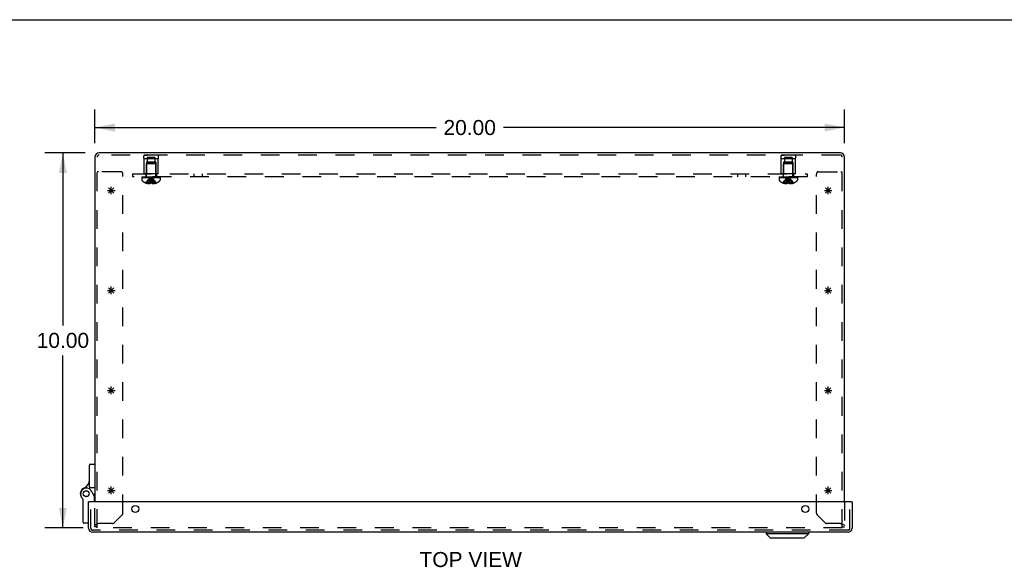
# Model space of a CAD drawing. Header units: inches. Extents: x 0 to 90.7, y 0 to 58.7.
# Tile 11 of 14: x 19.1 to 45.3, y 44.1 to 58.7. Entities that reach past the tile are written whole.
import ezdxf

# ---------------------------------------------------------------- set-up
doc = ezdxf.new("R2010")
doc.units = ezdxf.units.IN
doc.header["$LTSCALE"] = 4.986667
doc.header["$MEASUREMENT"] = 0
doc.linetypes.add('HIDDEN', pattern=[0.2, 0.1, -0.1])
doc.layers.get('0').update_dxf_attribs({"linetype": 'CONTINUOUS'})
for name, color, linetype in [('DEFAULT_2', 8, 'HIDDEN'), ('DIMENSIONS', 7, 'CONTINUOUS'), ('DOOR_ASSEMBLY', 7, 'CONTINUOUS'), ('SPOTWELDS', 7, 'CONTINUOUS'), ('SUBPANEL', 7, 'CONTINUOUS')]:
    doc.layers.add(name, color=color, linetype=linetype)
doc.styles.get("Standard").update_dxf_attribs({"font": 'arial.ttf'})
doc.dimstyles.new('DIMSTYLE_1', dxfattribs={"dimtxt": 0.4, "dimasz": 0.533333, "dimexe": 0.09, "dimexo": 0.07, "dimgap": 0.0375, "dimtad": 0, "dimtih": 1, "dimtoh": 1, "dimzin": 4, "dimdsep": 46, "dimtxsty": 'Standard', "dimblk": '_FILLED', "dimblk1": '_FILLED', "dimblk2": '_FILLED', "dimcen": 0.09, "dimadec": 3, "dimazin": 1, "dimtfac": 1, "dimtdec": 3, "dimtofl": 0, "dimtmove": 0, "dimatfit": 3, "dimldrblk": '_FILLED', "dimfxl": 0, "dimtolj": 1, "dimtzin": 4, "dimarcsym": 0})

# ---------------------------------------------------------------- blocks, each defined once
blk = doc.blocks.new('_FILLED')
at = {"color": 0, "linetype": 'ByBlock'}
blk.add_solid([(0, 0), (-1, 0.2), (-1, -0.2)], dxfattribs=at)
blk = doc.blocks.new('*D1')
at = {"layer": 'DIMENSIONS', "color": 2, "linetype": 'Continuous'}
for p, q in [((21.071, 55.374), (21.071, 56.271)), ((41.071, 55.374), (41.071, 56.271)), ((21.071, 55.791), (30.172, 55.791)), ((41.071, 55.791), (31.97, 55.791))]:
    blk.add_line(p, q, dxfattribs=at)
at = {"layer": 'DIMENSIONS', "color": 2, "linetype": 'Continuous', "xscale": 0.5333333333, "yscale": 0.5333333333, "zscale": 0.5333333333, "rotation": 180}
blk.add_blockref('_FILLED', (21.071, 55.791), dxfattribs=at)
at = {"layer": 'DIMENSIONS', "color": 2, "linetype": 'Continuous', "xscale": 0.5333333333, "yscale": 0.5333333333, "zscale": 0.5333333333}
blk.add_blockref('_FILLED', (41.071, 55.791), dxfattribs=at)
at = {"layer": 'DIMENSIONS', "color": 2, "linetype": 'Continuous', "insert": (31.071, 55.991), "char_height": 0.4, "width": 1.39777, "attachment_point": 2, "line_spacing_factor": 0.9}
blk.add_mtext('20.00', dxfattribs=at)
blk = doc.blocks.new('*D2')
at = {"layer": 'DIMENSIONS', "color": 2, "linetype": 'Continuous'}
for p, q in [((20.81, 55.113), (19.738, 55.113)), ((20.218, 55.113), (20.218, 50.513)), ((20.218, 45.113), (20.218, 49.713)), ((20.758, 45.113), (19.738, 45.113))]:
    blk.add_line(p, q, dxfattribs=at)
at = {"layer": 'DIMENSIONS', "color": 2, "linetype": 'Continuous', "xscale": 0.5333333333, "yscale": 0.5333333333, "zscale": 0.5333333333}
for p, rotation in [((20.218, 55.113), 90), ((20.218, 45.113), 270)]:
    blk.add_blockref('_FILLED', p, dxfattribs=dict(at, rotation=rotation))
at = {"layer": 'DIMENSIONS', "color": 2, "linetype": 'Continuous', "insert": (20.218, 50.313), "char_height": 0.4, "width": 1.39777, "attachment_point": 2, "line_spacing_factor": 0.9}
blk.add_mtext('10.00', dxfattribs=at)

msp = doc.modelspace()

# ---------------------------------------------------------------- linework, layer by layer
at = {"color": 7, "linetype": 'Continuous'}
msp.add_line((0, 58.667), (90.667, 58.667), dxfattribs=at)
at = {"color": 3, "linetype": 'Continuous'}
for p, q in [((21.071, 55.001), (21.071, 45.804)), ((40.959, 55.113), (21.183, 55.113)), ((41.071, 45.804), (41.071, 55.001))]:
    msp.add_line(p, q, dxfattribs=at)
for centre, start, end in [((21.183, 55.001), 90, 180), ((40.959, 55.001), 0, 90)]:
    msp.add_arc(centre, 0.112, start, end, dxfattribs=at)
at = {"layer": 'DEFAULT_2', "color": 8, "linetype": 'HIDDEN'}
for p, q in [((21.131, 45.113), (21.131, 55.001)), ((40.959, 55.053), (21.183, 55.053)), ((22.383, 55.053), (22.471, 55.053)), ((22.759, 55.053), (22.383, 55.053)), ((22.383, 54.553), (22.383, 54.953)), ((22.759, 54.953), (22.383, 54.953)), ((22.47, 54.99), (22.47, 54.865)), ((22.673, 54.99), (22.47, 54.99)), ((22.759, 55.053), (22.671, 55.053)), ((22.673, 54.99), (22.673, 54.865)), ((22.759, 54.553), (22.759, 54.953)), ((39.383, 55.053), (39.471, 55.053)), ((39.759, 55.053), (39.383, 55.053)), ((39.759, 54.953), (39.383, 54.953)), ((39.383, 54.553), (39.383, 54.953)), ((39.673, 54.99), (39.47, 54.99)), ((39.47, 54.99), (39.47, 54.865)), ((39.759, 55.053), (39.671, 55.053)), ((39.673, 54.99), (39.673, 54.865)), ((39.759, 54.553), (39.759, 54.953)), ((41.011, 45.113), (41.011, 55.001)), ((22.446, 54.865), (22.446, 54.553)), ((22.696, 54.865), (22.446, 54.865)), ((22.457, 54.833), (22.447, 54.823)), ((22.447, 54.495), (22.447, 54.823)), ((22.695, 54.823), (22.447, 54.823)), ((22.685, 54.833), (22.457, 54.833)), ((22.685, 54.833), (22.695, 54.823)), ((22.695, 54.495), (22.695, 54.823)), ((22.696, 54.865), (22.696, 54.553)), ((39.696, 54.865), (39.446, 54.865)), ((39.446, 54.865), (39.446, 54.553)), ((39.457, 54.833), (39.447, 54.823)), ((39.695, 54.823), (39.447, 54.823)), ((39.447, 54.495), (39.447, 54.823)), ((39.685, 54.833), (39.457, 54.833)), ((39.685, 54.833), (39.695, 54.823)), ((39.695, 54.495), (39.695, 54.823)), ((39.696, 54.865), (39.696, 54.553)), ((21.171, 54.613), (21.131, 54.613)), ((21.758, 54.613), (21.171, 54.613)), ((21.821, 45.508), (21.821, 54.55)), ((22.325, 54.478), (22.325, 54.463)), ((22.325, 54.478), (22.817, 54.478)), ((22.817, 54.463), (22.325, 54.463)), ((22.325, 54.458), (22.325, 54.396)), ((22.325, 54.458), (22.817, 54.458)), ((22.333, 54.463), (22.333, 54.478)), ((22.351, 54.478), (22.351, 54.463)), ((22.372, 54.478), (22.372, 54.463)), ((22.378, 54.463), (22.378, 54.478)), ((22.759, 54.553), (22.383, 54.553)), ((22.384, 54.478), (22.384, 54.463)), ((22.403, 54.478), (22.403, 54.463)), ((22.413, 54.478), (22.413, 54.463)), ((22.431, 54.478), (22.431, 54.463)), ((22.454, 54.463), (22.454, 54.478)), ((22.465, 54.478), (22.465, 54.463)), ((22.5, 54.478), (22.5, 54.463)), ((22.504, 54.478), (22.504, 54.463)), ((22.575, 54.448), (22.571, 54.472)), ((22.575, 54.448), (22.571, 54.472)), ((22.638, 54.478), (22.638, 54.463)), ((22.642, 54.463), (22.642, 54.478)), ((22.677, 54.478), (22.677, 54.463)), ((22.688, 54.478), (22.688, 54.463)), ((22.711, 54.478), (22.711, 54.463)), ((22.729, 54.463), (22.729, 54.478)), ((22.739, 54.478), (22.739, 54.463)), ((22.759, 54.478), (22.759, 54.463)), ((22.764, 54.478), (22.764, 54.463)), ((22.77, 54.478), (22.77, 54.463)), ((22.791, 54.463), (22.791, 54.478)), ((22.809, 54.478), (22.809, 54.463)), ((22.817, 54.463), (22.817, 54.478)), ((22.817, 54.458), (22.817, 54.396)), ((39.325, 54.478), (39.817, 54.478)), ((39.325, 54.478), (39.325, 54.463)), ((39.817, 54.463), (39.325, 54.463)), ((39.325, 54.458), (39.817, 54.458)), ((39.325, 54.458), (39.325, 54.396)), ((39.333, 54.463), (39.333, 54.478)), ((39.351, 54.478), (39.351, 54.463)), ((39.372, 54.478), (39.372, 54.463)), ((39.378, 54.463), (39.378, 54.478)), ((39.759, 54.553), (39.383, 54.553)), ((39.384, 54.478), (39.384, 54.463)), ((39.403, 54.478), (39.403, 54.463)), ((39.413, 54.478), (39.413, 54.463)), ((39.431, 54.478), (39.431, 54.463)), ((39.454, 54.463), (39.454, 54.478)), ((39.465, 54.478), (39.465, 54.463)), ((39.5, 54.478), (39.5, 54.463)), ((39.504, 54.478), (39.504, 54.463)), ((39.575, 54.448), (39.571, 54.472)), ((39.575, 54.448), (39.571, 54.472)), ((39.638, 54.478), (39.638, 54.463)), ((39.642, 54.463), (39.642, 54.478)), ((39.677, 54.478), (39.677, 54.463)), ((39.688, 54.478), (39.688, 54.463)), ((39.711, 54.478), (39.711, 54.463)), ((39.729, 54.463), (39.729, 54.478)), ((39.739, 54.478), (39.739, 54.463)), ((39.759, 54.478), (39.759, 54.463)), ((39.764, 54.478), (39.764, 54.463)), ((39.77, 54.478), (39.77, 54.463)), ((39.791, 54.463), (39.791, 54.478)), ((39.809, 54.478), (39.809, 54.463)), ((39.817, 54.463), (39.817, 54.478)), ((39.817, 54.458), (39.817, 54.396)), ((40.321, 45.508), (40.321, 54.55)), ((40.384, 54.613), (40.971, 54.613)), ((40.971, 54.613), (41.011, 54.613)), ((22.431, 54.312), (22.431, 54.311)), ((22.431, 54.312), (22.432, 54.311)), ((22.553, 54.311), (22.432, 54.311)), ((22.467, 54.311), (22.467, 54.299)), ((22.521, 54.311), (22.521, 54.29)), ((22.553, 54.311), (22.556, 54.341)), ((22.553, 54.311), (22.553, 54.312)), ((22.553, 54.311), (22.553, 54.299)), ((22.556, 54.34), (22.558, 54.369)), ((22.589, 54.312), (22.589, 54.311)), ((22.589, 54.311), (22.589, 54.299)), ((22.71, 54.311), (22.589, 54.311)), ((22.621, 54.311), (22.621, 54.29)), ((22.676, 54.311), (22.676, 54.299)), ((22.711, 54.312), (22.71, 54.311)), ((22.711, 54.312), (22.712, 54.311)), ((39.431, 54.312), (39.431, 54.311)), ((39.432, 54.311), (39.431, 54.312)), ((39.553, 54.311), (39.432, 54.311)), ((39.467, 54.311), (39.467, 54.299)), ((39.521, 54.311), (39.521, 54.29)), ((39.553, 54.311), (39.556, 54.341)), ((39.553, 54.312), (39.559, 54.312)), ((39.553, 54.311), (39.553, 54.312)), ((39.553, 54.311), (39.553, 54.299)), ((39.556, 54.34), (39.558, 54.369)), ((39.589, 54.312), (39.589, 54.311)), ((39.71, 54.311), (39.589, 54.311)), ((39.589, 54.311), (39.589, 54.299)), ((39.621, 54.311), (39.621, 54.29)), ((39.676, 54.311), (39.676, 54.299)), ((39.711, 54.312), (39.71, 54.311)), ((39.711, 54.312), (39.712, 54.311)), ((21.071, 45.143), (21.071, 45.804)), ((41.071, 45.804), (41.071, 45.143)), ((21.59, 45.251), (21.803, 45.464)), ((40.34, 45.464), (40.553, 45.251)), ((21.545, 45.232), (21.183, 45.232)), ((40.959, 45.232), (40.597, 45.232)), ((21.131, 45.143), (21.071, 45.143)), ((41.011, 45.113), (21.131, 45.113)), ((41.011, 45.143), (41.071, 45.143))]:
    msp.add_line(p, q, dxfattribs=at)
for points in [[(22.431, 54.312), (22.451, 54.341), (22.472, 54.369), (22.494, 54.396), (22.518, 54.422), (22.544, 54.448), (22.571, 54.472)], [(22.467, 54.311), (22.481, 54.34), (22.497, 54.369), (22.514, 54.396), (22.532, 54.422), (22.551, 54.448), (22.571, 54.472)], [(22.521, 54.311), (22.528, 54.34), (22.536, 54.369), (22.544, 54.396), (22.552, 54.422), (22.562, 54.448), (22.571, 54.472)], [(22.558, 54.369), (22.561, 54.396), (22.564, 54.422), (22.568, 54.448), (22.571, 54.472)], [(22.561, 54.396), (22.564, 54.422), (22.568, 54.448), (22.571, 54.472)], [(22.621, 54.311), (22.614, 54.34), (22.606, 54.369), (22.598, 54.396), (22.59, 54.422), (22.581, 54.448), (22.571, 54.472)], [(22.676, 54.311), (22.661, 54.34), (22.645, 54.369), (22.628, 54.396), (22.61, 54.422), (22.591, 54.448), (22.571, 54.472)], [(22.711, 54.312), (22.692, 54.341), (22.671, 54.369), (22.648, 54.396), (22.624, 54.422), (22.598, 54.448), (22.571, 54.472)], [(22.589, 54.311), (22.587, 54.34), (22.584, 54.369), (22.581, 54.396), (22.578, 54.422), (22.575, 54.448)], [(22.589, 54.312), (22.587, 54.341), (22.584, 54.369), (22.581, 54.396), (22.578, 54.422)], [(39.431, 54.312), (39.451, 54.341), (39.472, 54.369), (39.494, 54.396), (39.518, 54.422), (39.544, 54.448), (39.571, 54.472)], [(39.467, 54.311), (39.481, 54.34), (39.497, 54.369), (39.514, 54.396), (39.532, 54.422), (39.551, 54.448), (39.571, 54.472)], [(39.521, 54.311), (39.528, 54.34), (39.536, 54.369), (39.544, 54.396), (39.552, 54.422), (39.562, 54.448), (39.571, 54.472)], [(39.558, 54.369), (39.561, 54.396), (39.564, 54.422), (39.568, 54.448), (39.571, 54.472)], [(39.561, 54.396), (39.564, 54.422), (39.568, 54.448), (39.571, 54.472)], [(39.711, 54.312), (39.692, 54.341), (39.671, 54.369), (39.648, 54.396), (39.624, 54.422), (39.598, 54.448), (39.571, 54.472)], [(39.676, 54.311), (39.661, 54.34), (39.645, 54.369), (39.628, 54.396), (39.61, 54.422), (39.591, 54.448), (39.571, 54.472)], [(39.621, 54.311), (39.614, 54.34), (39.606, 54.369), (39.598, 54.396), (39.59, 54.422), (39.581, 54.448), (39.571, 54.472)], [(39.589, 54.311), (39.587, 54.34), (39.584, 54.369), (39.581, 54.396), (39.578, 54.422), (39.575, 54.448)], [(39.589, 54.312), (39.587, 54.341), (39.584, 54.369), (39.581, 54.396), (39.578, 54.422)], [(22.521, 54.29), (22.516, 54.29), (22.511, 54.29), (22.506, 54.291), (22.501, 54.292), (22.495, 54.292), (22.49, 54.293), (22.484, 54.294), (22.479, 54.296), (22.473, 54.297), (22.467, 54.299)], [(22.553, 54.299), (22.549, 54.297), (22.545, 54.295), (22.541, 54.294), (22.537, 54.293), (22.533, 54.292), (22.529, 54.291), (22.525, 54.29), (22.521, 54.29)], [(22.589, 54.312), (22.583, 54.312), (22.577, 54.312), (22.571, 54.311), (22.565, 54.312), (22.559, 54.312), (22.553, 54.312)], [(22.589, 54.299), (22.593, 54.297), (22.597, 54.295)], [(22.621, 54.29), (22.617, 54.29), (22.613, 54.291), (22.609, 54.292), (22.605, 54.293), (22.601, 54.294), (22.597, 54.295)], [(22.676, 54.299), (22.669, 54.297), (22.664, 54.296), (22.658, 54.294), (22.652, 54.293), (22.647, 54.292), (22.641, 54.292), (22.636, 54.291), (22.631, 54.29), (22.626, 54.29), (22.621, 54.29)], [(39.521, 54.29), (39.516, 54.29), (39.511, 54.29), (39.506, 54.291), (39.501, 54.292), (39.495, 54.292), (39.49, 54.293), (39.484, 54.294), (39.479, 54.296), (39.473, 54.297), (39.467, 54.299)], [(39.553, 54.299), (39.549, 54.297), (39.545, 54.295), (39.541, 54.294), (39.537, 54.293), (39.533, 54.292), (39.529, 54.291), (39.525, 54.29), (39.521, 54.29)], [(39.589, 54.312), (39.583, 54.312), (39.577, 54.312), (39.571, 54.311), (39.565, 54.312), (39.559, 54.312)], [(39.621, 54.29), (39.617, 54.29), (39.613, 54.291), (39.609, 54.292), (39.605, 54.293), (39.601, 54.294), (39.597, 54.295), (39.593, 54.297), (39.589, 54.299)], [(39.676, 54.299), (39.669, 54.297), (39.664, 54.296), (39.658, 54.294), (39.652, 54.293), (39.647, 54.292), (39.641, 54.292), (39.636, 54.291), (39.631, 54.29), (39.626, 54.29), (39.621, 54.29)], [(21.183, 45.232), (21.168, 45.227), (21.154, 45.222), (21.14, 45.217), (21.127, 45.212), (21.115, 45.207), (21.104, 45.202), (21.094, 45.197), (21.086, 45.193), (21.08, 45.188), (21.075, 45.183), (21.072, 45.178), (21.071, 45.173)], [(40.959, 45.232), (40.974, 45.227), (40.988, 45.222), (41.002, 45.217), (41.015, 45.212), (41.027, 45.207), (41.038, 45.202), (41.048, 45.197), (41.056, 45.193), (41.063, 45.188), (41.067, 45.183), (41.07, 45.178), (41.071, 45.173)]]:
    msp.add_lwpolyline(points, dxfattribs=at)
for centre, radius, start, end in [((21.183, 55.001), 0.052, 90, 180), ((22.47, 55.003), 0.1, 150.0508, 209.9492), ((22.672, 55.003), 0.1, 330.0508, 29.9492), ((39.47, 55.003), 0.1, 150.0508, 209.9492), ((39.672, 55.003), 0.1, 330.0508, 29.9492), ((40.959, 55.001), 0.052, 0, 90), ((21.758, 54.55), 0.063, 0, 90), ((22.36, 54.396), 0.035, 180, 229.0666), ((22.41, 54.495), 0.0372, 270, 300.0497), ((22.41, 54.495), 0.0372, 332.4601, 360), ((22.732, 54.495), 0.0372, 180, 207.5399), ((22.732, 54.495), 0.0372, 239.9503, 270), ((22.782, 54.396), 0.035, 310.9334, 360), ((39.36, 54.396), 0.035, 180, 229.0666), ((39.41, 54.495), 0.0372, 270, 300.0497), ((39.41, 54.495), 0.0372, 332.4601, 360), ((39.732, 54.495), 0.0372, 180, 207.5399), ((39.732, 54.495), 0.0372, 239.9503, 270), ((39.782, 54.396), 0.035, 310.9334, 360), ((40.384, 54.55), 0.063, 90, 180), ((22.571, 54.64), 0.357, 229.0666, 246.8273), ((22.571, 54.64), 0.357, 246.9983, 252.9593), ((22.571, 54.64), 0.357, 287.0407, 293.0017), ((22.571, 54.64), 0.357, 293.1727, 310.9334), ((39.571, 54.64), 0.357, 229.0666, 246.8273), ((39.571, 54.64), 0.357, 246.9983, 252.9593), ((39.571, 54.64), 0.357, 287.0407, 293.0017), ((39.571, 54.64), 0.357, 293.1727, 310.9334), ((21.758, 45.508), 0.063, 315, 360), ((40.384, 45.508), 0.063, 180, 225), ((21.545, 45.295), 0.063, 270, 315), ((40.597, 45.295), 0.063, 225, 270)]:
    msp.add_arc(centre, radius, start, end, dxfattribs=at)
at = {"layer": 'DOOR_ASSEMBLY', "color": 7, "linetype": 'Continuous'}
for p, q in [((20.926, 46.206), (20.926, 46.787)), ((20.946, 46.807), (21.071, 46.807)), ((20.946, 46.186), (21.071, 46.186)), ((21.061, 45.94), (20.991, 46.082)), ((21.071, 46.023), (21.036, 45.99)), ((20.756, 45.26), (20.756, 45.87)), ((20.916, 45.804), (20.901, 45.804)), ((21.061, 45.94), (21.041, 45.935)), ((21.047, 45.968), (21.071, 45.968)), ((21.061, 45.804), (21.061, 45.94)), ((41.261, 45.804), (41.276, 45.804)), ((20.901, 45.24), (20.776, 45.24)), ((38.981, 44.994), (38.981, 44.956)), ((40.106, 44.956), (38.981, 44.956)), ((39.099, 44.838), (38.981, 44.956)), ((39.988, 44.838), (40.106, 44.956)), ((40.106, 44.994), (40.106, 44.956)), ((39.988, 44.838), (39.099, 44.838))]:
    msp.add_line(p, q, dxfattribs=at)
at = {"layer": 'DOOR_ASSEMBLY', "color": 3, "linetype": 'Continuous'}
for p, q in [((20.901, 45.106), (20.901, 45.804)), ((41.261, 45.804), (20.916, 45.804)), ((41.276, 45.804), (41.276, 45.106)), ((41.164, 44.994), (21.013, 44.994))]:
    msp.add_line(p, q, dxfattribs=at)
at = {"layer": 'DOOR_ASSEMBLY', "color": 8, "linetype": 'HIDDEN'}
for p, q in [((20.961, 45.106), (20.961, 45.804)), ((41.216, 45.106), (41.216, 45.804)), ((41.164, 45.054), (21.013, 45.054))]:
    msp.add_line(p, q, dxfattribs=at)
at = {"layer": 'DOOR_ASSEMBLY', "color": 7, "linetype": 'Continuous'}
for radius in [0.079, 0.078]:
    msp.add_circle((20.841, 46.023), radius, dxfattribs=at)
at = {"layer": 'DOOR_ASSEMBLY', "color": 3, "linetype": 'Continuous'}
for centre in [(22.151, 45.616), (40.026, 45.616)]:
    msp.add_circle(centre, 0.0938, dxfattribs=at)
at = {"layer": 'DOOR_ASSEMBLY', "color": 7, "linetype": 'Continuous'}
for centre, radius, start, end in [((20.946, 46.787), 0.02, 90, 180), ((20.676, 46.396), 0.25, 293.8265, 360), ((20.841, 46.023), 0.158, 113.8265, 201.112), ((20.848, 46.011), 0.16, 26.148, 231.7894), ((20.946, 46.206), 0.02, 180, 270), ((20.736, 45.87), 0.02, 0, 51.7894), ((20.776, 45.26), 0.02, 180, 270)]:
    msp.add_arc(centre, radius, start, end, dxfattribs=at)
at = {"layer": 'DOOR_ASSEMBLY', "color": 3, "linetype": 'Continuous'}
for centre, start, end in [((21.013, 45.106), 180, 270), ((41.164, 45.106), 270, 360)]:
    msp.add_arc(centre, 0.112, start, end, dxfattribs=at)
at = {"layer": 'DOOR_ASSEMBLY', "color": 8, "linetype": 'HIDDEN'}
for centre, start, end in [((21.013, 45.106), 180, 270), ((41.164, 45.106), 270, 360)]:
    msp.add_arc(centre, 0.052, start, end, dxfattribs=at)
at = {"layer": 'SPOTWELDS', "color": 40, "linetype": 'Continuous'}
for p, q in [((21.409, 54.113), (21.609, 54.113)), ((21.438, 54.042), (21.579, 54.183)), ((21.579, 54.042), (21.438, 54.183)), ((21.509, 54.013), (21.509, 54.213)), ((40.534, 54.113), (40.734, 54.113)), ((40.563, 54.042), (40.704, 54.183)), ((40.704, 54.042), (40.563, 54.183)), ((40.634, 54.013), (40.634, 54.213)), ((21.438, 51.375), (21.579, 51.517)), ((21.579, 51.375), (21.438, 51.517)), ((21.509, 51.346), (21.509, 51.546)), ((40.563, 51.375), (40.704, 51.517)), ((40.704, 51.375), (40.563, 51.517)), ((40.634, 51.346), (40.634, 51.546)), ((21.409, 51.446), (21.609, 51.446)), ((40.534, 51.446), (40.734, 51.446)), ((21.509, 48.679), (21.509, 48.879)), ((40.634, 48.679), (40.634, 48.879)), ((21.409, 48.779), (21.609, 48.779)), ((21.579, 48.709), (21.438, 48.85)), ((21.438, 48.709), (21.579, 48.85)), ((40.534, 48.779), (40.734, 48.779)), ((40.704, 48.709), (40.563, 48.85)), ((40.563, 48.709), (40.704, 48.85)), ((21.409, 46.113), (21.609, 46.113)), ((21.579, 46.042), (21.438, 46.183)), ((21.438, 46.042), (21.579, 46.183)), ((21.509, 46.013), (21.509, 46.213)), ((40.534, 46.113), (40.734, 46.113)), ((40.704, 46.042), (40.563, 46.183)), ((40.563, 46.042), (40.704, 46.183)), ((40.634, 46.013), (40.634, 46.213))]:
    msp.add_line(p, q, dxfattribs=at)
at = {"layer": 'SUBPANEL', "color": 8, "linetype": 'HIDDEN'}
for p, q in [((22.071, 54.553), (22.071, 54.478)), ((22.071, 54.553), (40.071, 54.553)), ((40.071, 54.478), (22.071, 54.478)), ((22.431, 54.553), (22.431, 54.478)), ((22.712, 54.553), (22.712, 54.478)), ((23.712, 54.553), (23.712, 54.478)), ((23.93, 54.553), (23.93, 54.478)), ((38.212, 54.553), (38.212, 54.478)), ((38.43, 54.553), (38.43, 54.478)), ((39.431, 54.553), (39.431, 54.478)), ((39.712, 54.553), (39.712, 54.478)), ((40.071, 54.553), (40.071, 54.478))]:
    msp.add_line(p, q, dxfattribs=at)

# ---------------------------------------------------------------- texts
at = {"layer": 'DIMENSIONS', "color": 2, "linetype": 'Continuous', "insert": (31.098, 44.468), "char_height": 0.4, "width": 2.72565, "attachment_point": 2, "line_spacing_factor": 0.9}
msp.add_mtext('TOP VIEW', dxfattribs=at)

# ---------------------------------------------------------------- dimensions: what is measured, and where the dimension line sits
at = {"layer": 'DIMENSIONS', "color": 2, "linetype": 'Continuous'}
dim = msp.add_linear_dim(base=(41.071, 55.791), p1=(21.071, 56.341), p2=(41.071, 56.341), dimstyle='DIMSTYLE_1', dxfattribs=at)
dim.commit()
dim.dimension.update_dxf_attribs({"geometry": '*D1', "text_midpoint": (31.066, 55.789), "dimtype": 160})
dim = msp.add_linear_dim(base=(20.218, 45.113), p1=(20.88, 55.113), p2=(20.828, 45.113), angle=270, dimstyle='DIMSTYLE_1', dxfattribs=at)
dim.commit()
dim.dimension.update_dxf_attribs({"geometry": '*D2', "text_midpoint": (20.235, 50.11), "dimtype": 160})

doc.saveas('drawing.dxf')
